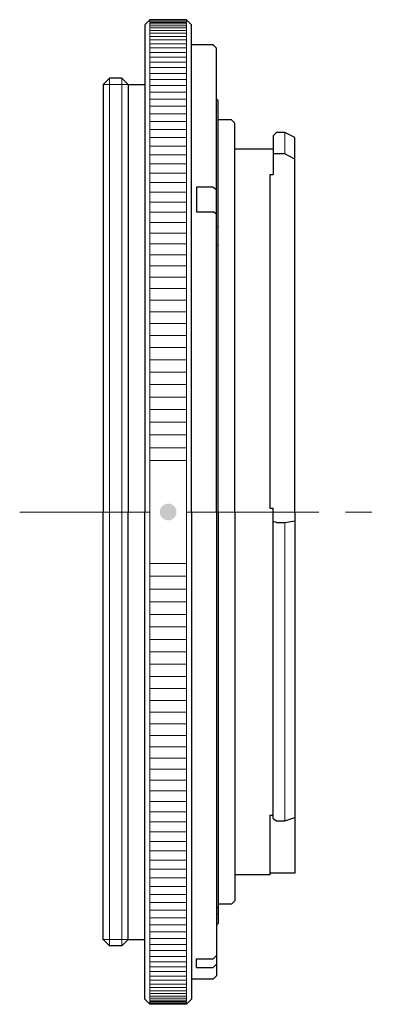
# Model space of a CAD drawing. Header units: millimetres. Extents: x -277 to 335, y -344 to 80.
# Tile 9 of 9: x 39 to 61, y 20 to 80. Entities that reach past the tile are written whole.
import ezdxf

# ---------------------------------------------------------------- set-up
doc = ezdxf.new("R2010")
doc.units = ezdxf.units.MM
doc.header["$LTSCALE"] = 0.25
doc.linetypes.add('CENTER', pattern=[50.8, 31.75, -6.35, 6.35, -6.35])
for name, color, linetype, lineweight in [('01_中心線', 1, 'CENTER', 20), ('03_寸法・文字', 50, 'Continuous', 20), ('画層1', 7, 'Continuous', 30)]:
    doc.layers.add(name, color=color, linetype=linetype, lineweight=lineweight)

msp = doc.modelspace()

# ---------------------------------------------------------------- hatches: boundary and pattern name
at = {"layer": '03_寸法・文字'}
h = msp.add_hatch(color=256, dxfattribs=at)
h.dxf.hatch_style = 1
h.paths.add_polyline_path([(47.45, 50, 1), (48.45, 50, 1)])

# ---------------------------------------------------------------- linework, layer by layer
at = {"layer": '01_中心線'}
for p, q in [((39.05, 50), (46.85, 50)), ((49.05, 50), (60.55, 50))]:
    msp.add_line(p, q, dxfattribs=at)
at = {"layer": '画層1'}
for p, q in [((46.85, 79.5), (46.55, 79.2)), ((46.55, 79.2), (46.55, 50)), ((49.05, 79.5), (46.85, 79.5)), ((49.35, 79.2), (49.05, 79.5)), ((49.35, 50), (49.35, 79.2)), ((50.65, 78), (49.35, 78)), ((50.65, 78), (50.85, 77.8)), ((50.85, 50), (50.85, 77.8)), ((44.425, 76), (44.05, 75.625)), ((44.05, 75.625), (44.05, 50)), ((45.175, 76), (44.425, 76)), ((45.55, 75.625), (45.175, 76)), ((45.55, 75.625), (46.55, 75.625)), ((45.55, 75.625), (45.55, 50)), ((50.85, 74.75), (50.95, 74.65)), ((50.95, 50), (50.95, 74.65)), ((51.75, 73.5), (50.95, 73.5)), ((51.75, 73.5), (51.95, 73.3)), ((51.95, 50), (51.95, 73.3)), ((54.45, 72.75), (54.25, 72.55)), ((54.95, 72.75), (54.45, 72.75)), ((55.55, 72.45), (54.95, 72.75)), ((54.25, 72.55), (54.25, 70.218)), ((55.55, 50), (55.55, 72.45)), ((54.25, 71.75), (51.95, 71.75)), ((54.95, 71.459), (54.25, 71.459)), ((55.55, 71.139), (54.95, 71.459)), ((54.05, 70.218), (54.25, 70.218)), ((54.05, 70.218), (54.05, 50.237)), ((50.65, 69.467), (49.65, 69.467)), ((49.65, 69.467), (49.65, 67.981)), ((50.65, 69.467), (50.85, 69.333)), ((49.65, 67.981), (50.65, 67.981)), ((50.85, 67.847), (50.65, 67.981)), ((50.85, 67.111), (50.95, 67.111)), ((50.85, 65.996), (50.95, 65.996)), ((54.05, 50.237), (54.25, 50.237)), ((54.25, 31.63), (54.25, 50.237)), ((44.05, 24.375), (44.05, 50)), ((45.55, 24.375), (45.55, 50)), ((46.55, 20.8), (46.55, 50)), ((49.35, 50), (49.35, 20.8)), ((50.85, 50), (50.85, 22.2)), ((50.95, 50), (50.95, 25.35)), ((51.95, 50), (51.95, 26.7)), ((55.55, 50), (55.55, 28.35)), ((54.45, 49.361), (54.25, 49.43)), ((54.45, 49.361), (54.95, 49.361)), ((54.95, 49.361), (55.55, 49.477)), ((54.05, 31.837), (54.05, 28.25)), ((54.05, 31.837), (54.25, 31.837)), ((54.25, 31.63), (54.45, 31.504)), ((54.45, 31.504), (54.95, 31.504)), ((54.95, 31.504), (55.55, 31.685)), ((55.55, 28.35), (54.05, 28.35)), ((54.05, 28.25), (51.95, 28.25)), ((51.75, 26.5), (51.95, 26.7)), ((50.85, 26.298), (50.95, 26.298)), ((51.75, 26.5), (50.95, 26.5)), ((50.85, 25.91), (50.95, 25.91)), ((50.85, 25.25), (50.95, 25.35)), ((44.425, 24), (44.05, 24.375)), ((45.55, 24.375), (45.175, 24)), ((45.55, 24.375), (46.55, 24.375)), ((45.175, 24), (44.425, 24)), ((49.65, 23.231), (50.65, 23.231)), ((49.65, 22.712), (49.65, 23.231)), ((50.65, 23.231), (50.85, 23.424)), ((49.65, 22.712), (50.65, 22.712)), ((50.85, 22.906), (50.65, 22.712)), ((50.65, 22), (49.35, 22)), ((50.65, 22), (50.85, 22.2)), ((46.85, 20.5), (46.55, 20.8)), ((49.35, 20.8), (49.05, 20.5)), ((49.05, 20.5), (46.85, 20.5))]:
    msp.add_line(p, q, dxfattribs=at)
at = {"layer": '画層1', "lineweight": 9}
for p, q in [((46.85, 79.5), (46.85, 50)), ((46.85, 79.409), (49.05, 79.409)), ((46.85, 79.338), (49.05, 79.338)), ((46.85, 79.248), (49.05, 79.248)), ((46.85, 79.137), (49.05, 79.137)), ((49.05, 79.5), (49.05, 50)), ((46.85, 79.006), (49.05, 79.006)), ((46.85, 78.856), (49.05, 78.856)), ((46.85, 78.685), (49.05, 78.685)), ((46.85, 78.495), (49.05, 78.495)), ((46.85, 78.285), (49.05, 78.285)), ((46.85, 78.056), (49.05, 78.056)), ((46.85, 77.808), (49.05, 77.808)), ((46.85, 77.541), (49.05, 77.541)), ((46.85, 77.255), (49.05, 77.255)), ((46.85, 76.95), (49.05, 76.95)), ((46.85, 76.627), (49.05, 76.627)), ((46.85, 76.285), (49.05, 76.285)), ((44.425, 76), (44.425, 50)), ((45.175, 76), (45.175, 50)), ((46.85, 75.926), (49.05, 75.926)), ((46.85, 75.548), (49.05, 75.548)), ((46.85, 75.153), (49.05, 75.153)), ((46.85, 74.741), (49.05, 74.741)), ((46.85, 74.312), (49.05, 74.312)), ((46.85, 73.866), (49.05, 73.866)), ((46.85, 73.404), (49.05, 73.404)), ((46.85, 72.926), (49.05, 72.926)), ((46.85, 72.433), (49.05, 72.433)), ((46.85, 71.923), (49.05, 71.923)), ((46.85, 71.399), (49.05, 71.399)), ((46.85, 70.86), (49.05, 70.86)), ((46.85, 70.307), (49.05, 70.307)), ((46.85, 69.74), (49.05, 69.74)), ((46.85, 69.159), (49.05, 69.159)), ((46.85, 68.566), (49.05, 68.566)), ((46.85, 67.959), (49.05, 67.959)), ((46.85, 67.34), (49.05, 67.34)), ((46.85, 66.71), (49.05, 66.71)), ((46.85, 66.068), (49.05, 66.068)), ((46.85, 65.414), (49.05, 65.414)), ((46.85, 64.751), (49.05, 64.751)), ((46.85, 64.077), (49.05, 64.077)), ((46.85, 63.393), (49.05, 63.393)), ((46.85, 62.701), (49.05, 62.701)), ((46.85, 61.999), (49.05, 61.999)), ((46.85, 61.29), (49.05, 61.29)), ((46.85, 60.573), (49.05, 60.573)), ((46.85, 59.848), (49.05, 59.848)), ((46.85, 59.117), (49.05, 59.117)), ((46.85, 58.379), (49.05, 58.379)), ((46.85, 57.636), (49.05, 57.636)), ((46.85, 56.887), (49.05, 56.887)), ((46.85, 56.134), (49.05, 56.134)), ((46.85, 55.377), (49.05, 55.377)), ((46.85, 54.616), (49.05, 54.616)), ((46.85, 53.851), (49.05, 53.851)), ((46.85, 53.084), (49.05, 53.084)), ((44.425, 24), (44.425, 50)), ((45.175, 24), (45.175, 50)), ((46.85, 20.5), (46.85, 50)), ((49.05, 20.5), (49.05, 50)), ((46.85, 46.916), (49.05, 46.916)), ((46.85, 46.149), (49.05, 46.149)), ((46.85, 45.384), (49.05, 45.384)), ((46.85, 44.623), (49.05, 44.623)), ((46.85, 43.866), (49.05, 43.866)), ((46.85, 43.113), (49.05, 43.113)), ((46.85, 42.364), (49.05, 42.364)), ((46.85, 41.621), (49.05, 41.621)), ((46.85, 40.883), (49.05, 40.883)), ((46.85, 40.152), (49.05, 40.152)), ((46.85, 39.427), (49.05, 39.427)), ((46.85, 38.71), (49.05, 38.71)), ((46.85, 38.001), (49.05, 38.001)), ((46.85, 37.299), (49.05, 37.299)), ((46.85, 36.607), (49.05, 36.607)), ((46.85, 35.923), (49.05, 35.923)), ((46.85, 35.249), (49.05, 35.249)), ((46.85, 34.586), (49.05, 34.586)), ((46.85, 33.932), (49.05, 33.932)), ((46.85, 33.29), (49.05, 33.29)), ((46.85, 32.66), (49.05, 32.66)), ((46.85, 32.041), (49.05, 32.041)), ((46.85, 31.434), (49.05, 31.434)), ((46.85, 30.841), (49.05, 30.841)), ((46.85, 30.26), (49.05, 30.26)), ((46.85, 29.693), (49.05, 29.693)), ((46.85, 29.14), (49.05, 29.14)), ((46.85, 28.601), (49.05, 28.601)), ((46.85, 28.077), (49.05, 28.077)), ((46.85, 27.567), (49.05, 27.567)), ((46.85, 27.074), (49.05, 27.074)), ((46.85, 26.596), (49.05, 26.596)), ((46.85, 26.134), (49.05, 26.134)), ((46.85, 25.688), (49.05, 25.688)), ((46.85, 25.259), (49.05, 25.259)), ((46.85, 24.847), (49.05, 24.847)), ((46.85, 24.452), (49.05, 24.452)), ((46.85, 24.074), (49.05, 24.074)), ((46.85, 23.715), (49.05, 23.715)), ((46.85, 23.373), (49.05, 23.373)), ((46.85, 23.05), (49.05, 23.05)), ((46.85, 22.745), (49.05, 22.745)), ((46.85, 22.459), (49.05, 22.459)), ((46.85, 22.192), (49.05, 22.192)), ((46.85, 21.944), (49.05, 21.944)), ((46.85, 21.715), (49.05, 21.715)), ((46.85, 21.505), (49.05, 21.505)), ((46.85, 21.315), (49.05, 21.315)), ((46.85, 21.144), (49.05, 21.144)), ((46.85, 20.994), (49.05, 20.994)), ((46.85, 20.863), (49.05, 20.863)), ((46.85, 20.752), (49.05, 20.752)), ((46.85, 20.662), (49.05, 20.662)), ((46.85, 20.591), (49.05, 20.591))]:
    msp.add_line(p, q, dxfattribs=at)
at = {"layer": '画層1', "lineweight": 20}
for p, q in [((44.05, 75.625), (45.55, 75.625)), ((54.95, 72.75), (54.95, 71.459)), ((54.95, 31.504), (54.95, 49.361)), ((44.05, 24.375), (45.55, 24.375))]:
    msp.add_line(p, q, dxfattribs=at)

doc.saveas('drawing.dxf')
